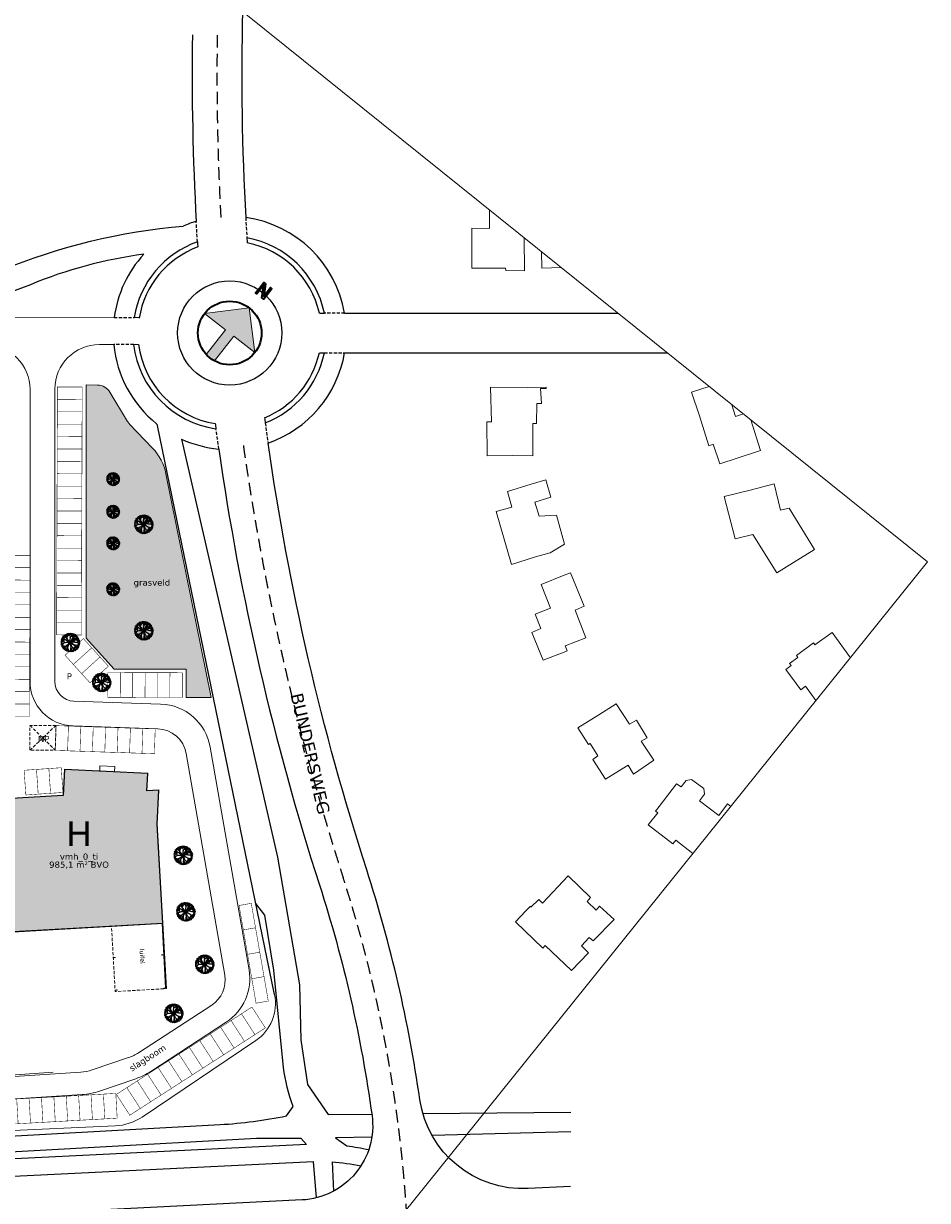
# Model space of a CAD drawing. Header units: millimetres. Extents: x -288508 to 246429, y 65483 to 604694.
# Tile 10 of 10: x 64246 to 246429, y 245317 to 482655. Entities that reach past the tile are written whole.
import ezdxf
from ezdxf.enums import TextEntityAlignment as Align

# ---------------------------------------------------------------- set-up
doc = ezdxf.new("R2010")
doc.units = ezdxf.units.MM
doc.header["$LTSCALE"] = 100
for name, pattern in [('BORDER2', [22.225, 6.35, -3.175, 6.35, -3.175, 0, -3.175]), ('DASHDOT', [25.4, 12.7, -6.35, 0, -6.35]), ('DASHED2', [9.525, 6.35, -3.175]), ('DASHEDX2', [38.1, 25.4, -12.7]), ('HIDDEN', [9.525, 6.35, -3.175])]:
    doc.linetypes.add(name, pattern=pattern)
doc.layers.get('Defpoints').update_dxf_attribs({"color": 6})
for name, color, linetype in [('AL21----_BUITENWANDEN', 3, 'Continuous'), ('AL28----_KONSTRUKTIE', 4, 'Continuous'), ('AR', 7, 'Continuous'), ('F-IL----_BRUTODEF', 4, 'Continuous'), ('F-IT----_BRUTO-M2', 7, 'Continuous'), ('F-IT----_BRUTO-NR', 7, 'Continuous'), ('F-IT----_BRUTO-OM', 7, 'Continuous'), ('F-IT----_OBJECTK-NR', 7, 'Continuous'), ('T--A90--_Groenvoorziening', 90, 'Continuous'), ('T--L90--_Groenvoorziening', 94, 'Continuous'), ('T--L9020_Opstallen', 3, 'Continuous'), ('T--L9041_PARKEERPLAATS', 8, 'DASHED2'), ('T--L9041_VERHARDING', 30, 'DASHDOT'), ('T--L9042_BEPLANTING', 84, 'Continuous'), ('T--L9066_TRANSP_VOORZ_Auto', 1, 'Continuous'), ('T--L9066_TRANSP_VOORZ_Fiets', 7, 'Continuous'), ('T--T90--_TERREIN', 7, 'BORDER2'), ('T--T9041_PARKEERPLAATS', 8, 'DASHED2'), ('X--A$5--_NOORDPIJL', 252, 'Continuous'), ('X--L$5--_NOORDPIJL', 4, 'Continuous')]:
    doc.layers.add(name, color=color, linetype=linetype)
doc.layers.add('T--A9020_Opstallen', color=254, linetype='Continuous', transparency=0.3)
doc.styles.add('kw1c_fm_rnr', font='verdana.ttf', dxfattribs={"height": 500})
doc.styles.get("Standard").update_dxf_attribs({"font": 'arial.ttf'})

# ---------------------------------------------------------------- blocks, each defined once
blk = doc.blocks.new('05--_NOORDPIJL_01')
at = {"layer": 'X--A$5--_NOORDPIJL', "linetype": 'Continuous', "lineweight": 5}
h = blk.add_hatch(color=256, dxfattribs=at)
edge = h.paths.add_edge_path()
edge.add_line((-6410, 4), (4, 6410))
edge.add_line((4, 6410), (6410, -4))
edge.add_line((6410, -4), (1068, -1))
edge.add_line((1068, -1), (1065, -6321))
edge.add_arc((0, 0), 6410, 260.37413, 279.56219, ccw=False)
edge.add_line((-1072, -6320), (-1068, 1))
edge.add_line((-1068, 1), (-6410, 4))
at = {"layer": 'X--L$5--_NOORDPIJL', "linetype": 'Continuous', "lineweight": 35}
blk.add_hatch(color=256, dxfattribs=at).paths.add_polyline_path([(-849, 10828), (-848, 12263), (-355, 12263), (871, 10088), (872, 12262), (1220, 12262), (1218, 9615), (769, 9615), (-529, 11896), (-530, 9616), (-849, 9616)])
blk.add_lwpolyline([(-849, 10828), (-848, 12263), (-355, 12263), (871, 10088), (872, 12262), (1220, 12262), (1218, 9615), (769, 9615), (-529, 11896), (-530, 9616), (-849, 9616), (-849, 10828)], dxfattribs=at)
blk.add_lwpolyline([(-849, 10828), (-848, 12263), (-355, 12263), (871, 10088), (872, 12262), (1220, 12262), (1218, 9615), (769, 9615), (-529, 11896), (-530, 9616), (-849, 9616), (-849, 10828)], close=True, dxfattribs=at)
at = {"layer": 'X--L$5--_NOORDPIJL', "lineweight": 0}
blk.add_lwpolyline([(-6410, 4), (4, 6410), (6410, -4), (1068, -1), (1065, -6321, -0.0839199), (-1072, -6320), (-1068, 1)], format="xyb", close=True, dxfattribs=at)
at = {"layer": 'X--L$5--_NOORDPIJL', "linetype": 'Continuous', "lineweight": 35}
blk.add_circle((0, 0), 6410, dxfattribs=at)
blk = doc.blocks.new('90_PARKEERPLAATS_2500X5000')
at = {"layer": 'T--L9041_PARKEERPLAATS', "linetype": 'DASHED2', "lineweight": 0, "const_width": 100}
blk.add_lwpolyline([(-1250, -2500), (1250, -2500), (1250, 2500), (-1250, 2500)], close=True, dxfattribs=at)
at = {"layer": 'T--T9041_PARKEERPLAATS', "linetype": 'Continuous', "lineweight": 0, "flags": 12}
blk.add_attdef('$90_VERHARDING_PP_NR', text='', height=500, dxfattribs=at).set_placement((0, 0), align=Align.MIDDLE_CENTER)
blk = doc.blocks.new('*U60')
at = {"layer": 'T--L9041_PARKEERPLAATS', "linetype": 'Continuous', "lineweight": 0}
blk.add_blockref('90_PARKEERPLAATS_2500X5000', (0, 0), dxfattribs=at)
blk = doc.blocks.new('*U61')
at = {"layer": 'T--L9041_PARKEERPLAATS', "color": 0, "linetype": 'ByBlock', "lineweight": -2, "transparency": 16777216}
for p in [(0, 0), (2500, 0), (5000, 0), (7500, 0), (10000, 0), (12500, 0), (15000, 0), (17500, 0), (20000, 0), (22500, 0), (25000, 0), (27500, 0), (30000, 0)]:
    blk.add_blockref('*U60', p, dxfattribs=at)
blk = doc.blocks.new('*U62')
at = {"layer": 'T--L9041_PARKEERPLAATS', "linetype": 'Continuous', "lineweight": 0}
blk.add_blockref('90_PARKEERPLAATS_2500X5000', (0, 0), dxfattribs=at)
blk = doc.blocks.new('*U63')
at = {"layer": 'T--L9041_PARKEERPLAATS', "color": 0, "linetype": 'ByBlock', "lineweight": -2, "transparency": 16777216}
for p in [(0, 0), (2500, 0), (5000, 0), (7500, 0), (10000, 0), (12500, 0), (15000, 0), (17500, 0), (20000, 0), (22500, 0), (25000, 0), (27500, 0), (30000, 0), (32500, 0), (35000, 0), (37500, 0), (40000, 0), (42500, 0), (45000, 0), (47500, 0)]:
    blk.add_blockref('*U62', p, dxfattribs=at)
blk = doc.blocks.new('*U64')
at = {"layer": 'T--L9041_PARKEERPLAATS', "linetype": 'Continuous', "lineweight": 0}
blk.add_blockref('90_PARKEERPLAATS_2500X5000', (0, 0), dxfattribs=at)
blk = doc.blocks.new('*U65')
at = {"layer": 'T--L9041_PARKEERPLAATS', "color": 0, "linetype": 'ByBlock', "lineweight": -2, "transparency": 16777216}
for p in [(0, 0), (2500, 0), (5000, 0), (7500, 0), (10000, 0), (12500, 0)]:
    blk.add_blockref('*U64', p, dxfattribs=at)
blk = doc.blocks.new('*U66')
at = {"layer": 'T--L9041_PARKEERPLAATS', "linetype": 'Continuous', "lineweight": 0}
blk.add_blockref('90_PARKEERPLAATS_2500X5000', (0, 0), dxfattribs=at)
blk = doc.blocks.new('*U67')
at = {"layer": 'T--L9041_PARKEERPLAATS', "color": 0, "linetype": 'ByBlock', "lineweight": -2, "transparency": 16777216}
for p in [(0, 0), (2500, 0), (5000, 0), (7500, 0), (10000, 0), (12500, 0), (15000, 0), (17500, 0)]:
    blk.add_blockref('*U66', p, dxfattribs=at)
blk = doc.blocks.new('*U68')
at = {"layer": 'T--L9041_PARKEERPLAATS', "linetype": 'Continuous', "lineweight": 0}
blk.add_blockref('90_PARKEERPLAATS_2500X5000', (0, 0), dxfattribs=at)
blk = doc.blocks.new('*U51')
at = {"layer": 'T--L9041_PARKEERPLAATS', "color": 0, "linetype": 'ByBlock', "lineweight": -2, "transparency": 16777216}
for p in [(0, 0), (2500, 0), (5000, 0)]:
    blk.add_blockref('*U68', p, dxfattribs=at)
blk = doc.blocks.new('boom13')
for p, q in [((-606, 955), (-1011, 1186)), ((-966, 249), (-645, 88)), ((-204, 179), (-722, 696)), ((-679, 738), (-388, 450)), ((-645, 88), (-379, 36)), ((-449, 798), (-606, 955)), ((-370, 711), (-449, 798)), ((-388, 450), (-261, 327)), ((-379, 36), (-204, 40)), ((-213, 484), (-370, 711)), ((-261, 327), (-187, 297)), ((-156, 367), (-213, 484)), ((-170, 127), (-204, 179)), ((-204, 40), (-170, 70)), ((-187, 297), (-156, 327)), ((-170, 70), (-170, 127)), ((-156, 327), (-156, 367)), ((50, 672), (6, 360)), ((6, 360), (32, 289)), ((32, 289), (121, 280)), ((137, 948), (50, 672)), ((121, 280), (299, 369)), ((228, 49), (201, 13)), ((201, 13), (201, -58)), ((388, 76), (228, 49)), ((299, 369), (659, 718)), ((950, 127), (388, 76)), ((201, -58), (255, -111)), ((255, -111), (362, -147)), ((362, -147), (935, -144))]:
    blk.add_line(p, q)
for points in [[(-1529, 325), (-1650, 308), (-1752, 124), (-1932, 149)], [(-1667, 148), (-1877, 180), (-1915, 167)], [(-1395, 307), (-1656, 145), (-1699, -108), (-1799, -185), (-1913, -224)], [(-1138, 366), (-1403, 320), (-1594, 382), (-1810, 346), (-1907, 371)], [(-1674, 471), (-1860, 508)], [(-1661, 307), (-1724, 449), (-1848, 487)], [(-1613, 398), (-1733, 556), (-1840, 584)], [(-1736, 459), (-1813, 667)], [(-1509, -64), (-1555, 179), (-1512, 448), (-1563, 568), (-1672, 752), (-1774, 780)], [(-1451, 712), (-1677, 725), (-1768, 772)], [(-1157, 647), (-1453, 701), (-1638, 830), (-1700, 903)], [(-1427, 965), (-1568, 891), (-1646, 887), (-1690, 896)], [(-1598, 808), (-1608, 902), (-1661, 962)], [(-1548, 1010), (-1643, 1011)], [(-679, 738), (-791, 848), (-980, 892), (-1347, 903), (-1637, 1026)], [(-1218, 1007), (-1423, 978), (-1532, 1026), (-1602, 1097)], [(-1330, 1129), (-1455, 1092), (-1557, 1142)], [(-1383, 1234), (-1502, 1265)], [(-722, 696), (-968, 847), (-1210, 999), (-1342, 1181), (-1459, 1300)], [(-972, 987), (-1092, 1170), (-1254, 1296), (-1400, 1311)], [(-1104, 1115), (-1320, 1126), (-1373, 1231), (-1358, 1377)], [(-969, 892), (-1014, 1192), (-1158, 1337), (-1303, 1415)], [(-1254, 1296), (-1229, 1464), (-1251, 1463)], [(-1095, 1504), (-1160, 1475), (-1194, 1518)], [(-966, 249), (-1136, 377), (-1160, 636), (-1100, 999), (-1069, 1336), (-1084, 1501), (-1026, 1635)], [(-1158, 1348), (-1114, 1592)], [(-838, 771), (-961, 988), (-951, 1244), (-993, 1420), (-1088, 1527), (-1114, 1604)], [(-874, 1546), (-1008, 1540), (-1062, 1627)], [(-702, 1481), (-858, 1537), (-925, 1692)], [(-169, 984), (-173, 989), (-374, 1274), (-593, 1370), (-859, 1546), (-920, 1704)], [(-879, -432), (-510, -289), (-226, -147), (-217, -67), (-297, 5), (-404, 31)], [(-814, 1737), (-669, 1392), (-536, 1248), (-447, 981), (-524, 1248), (-480, 1481), (-536, 1726), (-569, 1837)], [(-585, 1378), (-599, 1520), (-669, 1591), (-715, 1702), (-785, 1773)], [(-708, 1694), (-659, 1803)], [(-669, 1381), (-636, 1592), (-702, 1793)], [(-413, 759), (-447, 992), (-269, 1281), (-35, 1515), (-13, 1692), (-46, 1926)], [(-257, 1303), (-235, 1570), (-369, 1759), (-402, 1881)], [(-366, 1282), (-285, 1517), (-346, 1659), (-369, 1793), (-399, 1887)], [(-313, 1681), (-246, 1770), (-257, 1904)], [(-285, 1532), (-63, 1735), (-14, 1860), (-45, 1939)], [(-189, 1626), (-250, 1894)], [(-224, 1581), (-146, 1704), (-124, 1926)], [(-169, 984), (-101, 476), (-74, 236), (-3, 182), (130, 191), (264, 289), (685, 691)], [(0, 162), (-62, 137), (-62, 37), (0, 0), (100, -12), (125, 25), (112, 112), (75, 137), (37, 125), (0, 150)], [(-55, 1742), (181, 1756), (261, 1834), (270, 1904)], [(-35, 1515), (210, 1548), (477, 1492), (599, 1537), (788, 1637), (821, 1737)], [(-22, 1868), (112, 1906)], [(137, 948), (215, 1182), (313, 1542), (331, 1778), (411, 1903)], [(354, 1515), (343, 1637), (165, 1748), (199, 1926)], [(269, 1841), (364, 1903)], [(321, 1550), (472, 1698), (497, 1863)], [(343, 1648), (488, 1704), (532, 1826)], [(499, 1715), (710, 1781)], [(590, 1752), (544, 1831)], [(707, 1648), (598, 1744), (607, 1815)], [(659, 718), (855, 798), (1090, 685), (1371, 447), (1644, 247), (1792, 175), (1878, 56)], [(685, 691), (848, 929), (1012, 1163), (1200, 1286), (1325, 1397)], [(929, 1057), (924, 1363), (729, 1530), (715, 1656), (740, 1774)], [(766, 803), (988, 914), (1244, 892), (1422, 926), (1533, 1014), (1611, 1037)], [(800, 1490), (920, 1686)], [(848, 806), (945, 1056), (1095, 1189), (1176, 1392), (1248, 1462)], [(988, 1381), (922, 1526), (922, 1604), (933, 1648)], [(932, 1371), (1068, 1535), (1076, 1574)], [(945, 124), (950, 127), (1245, 314), (1352, 529), (1541, 785), (1701, 838)], [(988, 926), (1177, 1037), (1311, 1192), (1333, 1337)], [(1020, 1171), (1001, 1377), (1055, 1484), (1130, 1550)], [(1040, 1500), (1046, 1595)], [(1098, 677), (1297, 903), (1502, 996), (1597, 1011)], [(1119, 1196), (1316, 1218), (1395, 1296)], [(1214, 1211), (1341, 1351)], [(1252, 306), (1483, 213), (1628, 268), (1763, 283), (1859, 309)], [(1305, 896), (1432, 1083), (1519, 1137)], [(1311, 1192), (1478, 1159), (1478, 1181)], [(1360, 520), (1502, 527), (1577, 594), (1689, 634), (1764, 701)], [(1463, 973), (1549, 932), (1627, 947)], [(1472, 391), (1592, 570), (1710, 561), (1827, 474)], [(1499, 212), (1690, -20), (1812, -74), (1893, -48)], [(1521, -126), (1674, 12), (1792, 33), (1890, 12)], [(1542, 801), (1542, 935), (1631, 984)], [(1587, 113), (1858, 159)], [(1600, 578), (1633, 704), (1728, 766)], [(1681, 627), (1788, 573)], [(1718, 569), (1805, 655)], [(1797, 55), (1876, 106)], [(1800, 183), (1809, 254), (1864, 261)], [(-1701, -27), (-1930, -25)], [(-879, -432), (-967, -449), (-1264, -286), (-1509, -64), (-1688, -51), (-1919, -96)], [(-1566, -256), (-1692, -185), (-1916, -173)], [(-1662, -350), (-1754, -288), (-1887, -306)], [(-1789, -188), (-1814, -330), (-1879, -359)], [(-1505, -468), (-1710, -415), (-1864, -478)], [(-1817, -341), (-1861, -422)], [(-1287, -276), (-1555, -267), (-1737, -410), (-1857, -449)], [(-891, -407), (-1135, -370), (-1495, -471), (-1706, -577), (-1854, -573)], [(-1728, -663), (-1831, -613)], [(-1693, -853), (-1356, -691), (-1218, -551), (-956, -449), (-1218, -540), (-1454, -507), (-1695, -574), (-1805, -613)], [(-1477, -889), (-1610, -694), (-1718, -666), (-1783, -695)], [(-1344, -691), (-1557, -668), (-1754, -744)], [(-1602, -926), (-1703, -830)], [(-1179, -979), (-1466, -892), (-1599, -915), (-1651, -982)], [(-1443, -729), (-1491, -887), (-1643, -962)], [(-318, -1107), (-576, -1144), (-942, -1102), (-1280, -1088), (-1443, -1111), (-1580, -1060)], [(-1287, -1178), (-1533, -1146)], [(-1308, -945), (-1507, -1134)], [(-1445, -1122), (-1413, -1185), (-1455, -1222)], [(-922, -919), (-1165, -971), (-1255, -1096), (-1359, -1184), (-1424, -1259)], [(-841, -966), (-1139, -1026), (-1276, -1177), (-1346, -1326)], [(-1057, -1112), (-1057, -1328), (-1160, -1386), (-1306, -1378)], [(-1099, -1424), (-1218, -1439)], [(-1162, -1397), (-1187, -1517)], [(-892, -1157), (-1006, -1242), (-1031, -1339), (-1102, -1435), (-1127, -1532)], [(-1059, -1339), (-1017, -1461), (-1061, -1566)], [(-492, -352), (-495, -358), (-911, -922), (-881, -1160), (-895, -1478), (-999, -1611)], [(-702, -669), (-806, -786), (-841, -977), (-833, -1345), (-941, -1639)], [(-891, -407), (-492, -352), (-218, -204), (-135, -200), (-113, -230), (-130, -300), (-237, -923)], [(-887, -1491), (-812, -1602), (-859, -1694)], [(-726, -1590), (-819, -1605), (-876, -1661)], [(-587, -1142), (-626, -1440), (-745, -1631), (-816, -1696)], [(-702, -669), (-359, -405), (-163, -271), (-39, -236), (59, -236), (166, -271), (264, -360), (639, -692)], [(-637, -1438), (-639, -1665), (-681, -1758)], [(-316, -1584), (-467, -1712), (-490, -1821)], [(-386, -1649), (-414, -1837)], [(-237, -923), (-239, -1212), (-245, -1498), (-333, -1704), (-375, -1866)], [(319, -824), (184, -520), (95, -342), (15, -298), (-39, -325), (-83, -431), (-318, -1107)], [(-307, -1109), (-249, -1371), (-300, -1565), (-254, -1779), (-274, -1877)], [(-248, -1508), (-117, -1669), (-102, -1788), (-127, -1884)], [(-235, -1363), (-61, -1615), (194, -1645), (276, -1742), (321, -1853)], [(-87, -62), (-162, -87), (-125, -162), (-62, -150), (0, -125), (0, -62), (-37, -50), (-100, -75)], [(-63, -1626), (-84, -1837), (-69, -1874)], [(638, -689), (708, -890), (584, -1119), (332, -1387), (120, -1650), (40, -1795), (-83, -1874)], [(-81, -1793), (-33, -1875)], [(75, -100), (37, -150), (112, -200), (150, -162), (137, -87), (75, -100)], [(47, -1803), (118, -1815), (122, -1870)], [(113, -1651), (122, -1880)], [(271, -1486), (445, -1614), (430, -1731), (336, -1844)], [(278, -1731), (422, -1749), (454, -1813)], [(319, -824), (428, -1069), (547, -1423), (663, -1629), (666, -1778)], [(433, -1752), (515, -1792)], [(437, -1740), (518, -1831)], [(452, -1623), (576, -1662), (633, -1760)], [(544, -1434), (501, -1641), (572, -1792)], [(576, -1126), (792, -1336), (874, -1546), (884, -1641)], [(637, -691), (642, -693), (968, -818), (1204, -776), (1522, -774), (1661, -871)], [(750, -1647), (705, -1752)], [(717, -882), (962, -992), (1087, -1149), (1286, -1240), (1352, -1315)], [(963, -1385), (775, -1528), (752, -1636), (784, -1700)], [(784, -1343), (965, -1480), (1014, -1570)], [(853, -1505), (808, -1589), (819, -1668)], [(1006, -1508), (916, -1614)], [(935, -144), (1224, -133), (1510, -124), (1721, -202), (1884, -236)], [(963, -976), (1270, -987), (1446, -800), (1573, -792), (1689, -823)], [(966, -829), (1029, -1069), (1159, -1153), (1252, -1252), (1330, -1314)], [(1038, -1082), (966, -1374), (995, -1505), (1065, -1554)], [(986, -142), (1123, -269), (1479, -385), (1713, -415), (1834, -501)], [(1011, -1213), (1210, -1402)], [(1093, -1173), (1105, -1371), (1179, -1454)], [(1103, -1268), (1237, -1402)], [(1201, -787), (1292, -897), (1390, -917), (1490, -983), (1588, -1004)], [(1277, -995), (1434, -1138), (1473, -1149)], [(1403, -869), (1592, -998)], [(1479, -981), (1500, -1099)], [(1486, -393), (1626, -551), (1790, -585)], [(1535, -766), (1643, -686), (1736, -728)], [(1565, -784), (1666, -680), (1736, -692)], [(1674, -672), (1756, -630)], [(1697, -28), (1699, -264), (1772, -347), (1843, -360)], [(1780, -356), (1837, -454)], [(1821, -67), (1852, -203)]]:
    blk.add_lwpolyline(points)
blk = doc.blocks.new('*U41')
at = {"layer": 'T--L9041_PARKEERPLAATS', "linetype": 'Continuous', "lineweight": 0}
blk.add_blockref('90_PARKEERPLAATS_2500X5000', (0, 0), dxfattribs=at)
blk = doc.blocks.new('*U42')
at = {"layer": 'T--L9041_PARKEERPLAATS', "color": 0, "linetype": 'ByBlock', "lineweight": -2, "transparency": 16777216}
for p in [(0, 0), (2500, 0), (5000, 0)]:
    blk.add_blockref('*U41', p, dxfattribs=at)
blk = doc.blocks.new('*U17')
at = {"layer": 'T--L9041_PARKEERPLAATS', "linetype": 'Continuous', "lineweight": 0}
blk.add_blockref('90_PARKEERPLAATS_2500X5000', (0, 0), dxfattribs=at)
blk = doc.blocks.new('*U18')
at = {"layer": 'T--L9041_PARKEERPLAATS', "color": 0, "linetype": 'ByBlock', "lineweight": -2, "transparency": 16777216}
for p in [(0, 0), (2500, 0), (5000, 0), (7500, 0), (10000, 0), (12500, 0), (15000, 0), (17500, 0), (20000, 0), (22500, 0), (25000, 0), (27500, 0), (30000, 0), (32500, 0), (35000, 0), (37500, 0), (40000, 0), (42500, 0), (45000, 0), (47500, 0), (50000, 0), (52500, 0), (55000, 0), (57500, 0), (60000, 0), (62500, 0), (65000, 0), (67500, 0)]:
    blk.add_blockref('*U17', p, dxfattribs=at)
blk = doc.blocks.new('*U113')
at = {"layer": 'T--L9041_PARKEERPLAATS', "linetype": 'Continuous', "lineweight": 0}
blk.add_blockref('90_PARKEERPLAATS_2500X5000', (0, 0), dxfattribs=at)
blk = doc.blocks.new('*U114')
at = {"layer": 'T--L9041_PARKEERPLAATS', "color": 0, "linetype": 'ByBlock', "lineweight": -2, "transparency": 16777216}
for p in [(0, 0), (2500, 0), (5000, 0), (7500, 0), (10000, 0), (12500, 0), (15000, 0), (17500, 0), (20000, 0), (22500, 0), (25000, 0), (27500, 0), (30000, 0)]:
    blk.add_blockref('*U113', p, dxfattribs=at)
blk = doc.blocks.new('*U115')
at = {"layer": 'T--L9041_PARKEERPLAATS', "linetype": 'Continuous', "lineweight": 0}
blk.add_blockref('90_PARKEERPLAATS_2500X5000', (0, 0), dxfattribs=at)
blk = doc.blocks.new('*U116')
at = {"layer": 'T--A90--_Groenvoorziening', "color": 0, "linetype": 'ByBlock', "lineweight": -2, "transparency": 16777216}
for p in [(0, 15000), (0, 10000), (0, 5000), (0, 0)]:
    blk.add_blockref('*U115', p, dxfattribs=at)
blk = doc.blocks.new('kw1c-fm-bouwdeel')
at = {"layer": 'F-IT----_BRUTO-M2', "style": 'kw1c_fm_rnr', "flags": 12}
blk.add_attdef('KW1C-FM-VERDIEPING-BVO', text='', height=500, dxfattribs=at).set_placement((0, 0), align=Align.TOP_CENTER)
at = {"layer": 'F-IT----_BRUTO-NR', "style": 'kw1c_fm_rnr', "flags": 12}
blk.add_attdef('KW1C-FM-VERDIEPING-BDL', text='', height=500, dxfattribs=at).set_placement((0, 0), align=Align.BOTTOM_CENTER)
at = {"layer": 'F-IT----_BRUTO-OM', "lineweight": 30, "flags": 106}
blk.add_attdef('KW1C-FM-VERDIEPING-BYZ', text='', height=500, dxfattribs=at).set_placement((0, -600), align=Align.TOP_CENTER)

msp = doc.modelspace()

# ---------------------------------------------------------------- hatches: boundary and pattern name
at = {"layer": 'T--A90--_Groenvoorziening', "linetype": 'Continuous', "lineweight": 0}
h = msp.add_hatch(dxfattribs=at)
h.set_pattern_fill('GRASS', color=256, scale=1000)
h.set_pattern_definition([(90, (0, 0), (-707.1068, 707.1068), [187.5, -1226.7136]), (45, (0, 0), (-707.1068, 707.1068), [187.5, -812.5]), (135, (0, 0), (-707.1068, -707.1068), [187.5, -812.5])])
edge = h.paths.add_edge_path()
edge.add_line((96990.9, 346732.7), (102065.5, 346732.7))
edge.add_line((102065.5, 346732.7), (92951.2, 391847.5))
edge.add_arc((82659.2, 389768.3), 10500, 11.421379, 43.603366)
edge.add_line((90262.5, 397009.7), (85615.2, 401889.3))
edge.add_arc((87787.6, 403958.3), 3000, 211.054179, 223.603366, ccw=False)
edge.add_line((85217.6, 402410.7), (81664.9, 408310.8))
edge.add_arc((79094.8, 406763.3), 3000, 31.054179, 88.649671)
edge.add_line((79165.5, 409762.5), (76848.7, 409817.1))
edge.add_line((76848.7, 409817.1), (76848.7, 358739.3))
edge.add_line((76848.7, 358739.3), (82534.5, 352452.1))
edge.add_line((82534.5, 352452.1), (97042.6, 352452.1))
edge.add_line((97042.6, 352452.1), (96990.9, 346732.7))
at = {"layer": 'T--A9020_Opstallen', "linetype": 'Continuous', "lineweight": 0}
h = msp.add_hatch(color=256, dxfattribs=at)
h.dxf.hatch_style = 1
h.paths.add_polyline_path([(57025.6, 326177.1), (58542.9, 299339.9), (92309, 301249.1), (91177.7, 321258.7), (91513.7, 328127), (89092.9, 327990.2), (89267.4, 331471), (72467.5, 332292.9), (72210.3, 327035.6)])

# ---------------------------------------------------------------- linework, layer by layer
at = {"layer": 'AL21----_BUITENWANDEN', "lineweight": 0, "flags": 128}
for points in [[(92151.5, 301200.1), (92887.7, 288180.9)], [(93056.4, 288030.2), (92311.3, 301209.1)], [(92887.7, 288180.9), (92488.3, 288158.3)], [(92495.1, 288038.5), (92488.3, 288158.3)], [(92497.3, 287998.6), (92495.1, 288038.5)], [(92497.3, 287998.6), (93016.5, 288027.9)], [(93056.4, 288030.2), (93016.5, 288027.9)]]:
    msp.add_lwpolyline(points, dxfattribs=at)
at = {"layer": 'AL28----_KONSTRUKTIE', "lineweight": 0}
for p, q in [((82321.2, 294374.3), (82334.7, 294375)), ((82331.4, 294194.6), (82321.2, 294374.3)), ((82334.7, 294375), (82339.5, 294289.5)), ((82339.5, 294289.5), (82711.9, 294310.5)), ((82712.4, 294302), (82340, 294280.9)), ((82707.1, 294396.1), (82720.6, 294396.9)), ((82711.9, 294310.5), (82707.1, 294396.1)), ((82717.2, 294216.4), (82712.4, 294302)), ((82720.6, 294396.9), (82730.7, 294217.2)), ((92105.6, 294927.5), (92119, 294928.3)), ((92115.7, 294747.8), (92105.6, 294927.5)), ((92129.2, 294748.5), (92115.7, 294747.8)), ((92119, 294928.3), (92123.9, 294842.7)), ((92123.9, 294842.7), (92496.3, 294863.8)), ((92496.8, 294855.2), (92124.4, 294834.1)), ((92124.4, 294834.1), (92129.2, 294748.5)), ((82344.8, 294195.3), (82331.4, 294194.6)), ((82340, 294280.9), (82344.8, 294195.3)), ((82730.7, 294217.2), (82717.2, 294216.4)), ((82693.8, 287784.8), (82707.2, 287785.6)), ((82703.9, 287605.1), (82693.8, 287784.8)), ((82717.4, 287605.9), (82703.9, 287605.1)), ((82707.2, 287785.6), (82712.1, 287700)), ((82712.1, 287700), (83084.5, 287721.1)), ((83085, 287712.5), (82712.6, 287691.4)), ((82712.6, 287691.4), (82717.4, 287605.9)), ((83079.7, 287806.6), (83093.1, 287807.4)), ((83084.5, 287721.1), (83079.7, 287806.6)), ((83089.8, 287626.9), (83085, 287712.5)), ((83103.3, 287627.7), (83089.8, 287626.9)), ((83093.1, 287807.4), (83103.3, 287627.7))]:
    msp.add_line(p, q, dxfattribs=at)
at = {"layer": 'Defpoints', "lineweight": 0}
msp.add_lwpolyline([(-288507.7, 296091.9), (-40352.7, 604693.8), (246428.8, 374085.1), (-1726.2, 65483.3)], close=True, dxfattribs=at)
at = {"layer": 'F-IL----_BRUTODEF'}
msp.add_lwpolyline([(57027.8, 326137.1), (58545.2, 299300), (92311.3, 301209.1), (91179.9, 321218.7), (91516, 328087.1), (89099.4, 327950.5), (89269.7, 331431.1), (72469.8, 332253), (72212.6, 326995.7)], close=True, dxfattribs=at)
at = {"layer": 'T--A90--_Groenvoorziening', "linetype": 'Continuous', "lineweight": 0}
for p, q in [((88137.7, 262136.2), (111051.6, 277569.6)), ((11481.7, 257163.9), (82741.8, 260355.6))]:
    msp.add_line(p, q, dxfattribs=at)
at = {"layer": 'T--A90--_Groenvoorziening', "linetype": 'Continuous', "lineweight": 0, "flags": 128}
for points in [[(79604, 331964.1), (79646.1, 332963.2), (82623.4, 332837.7), (82581.3, 331838.6)], [(70231.6, 271205.2), (61677.7, 270591.4)]]:
    msp.add_lwpolyline(points, dxfattribs=at)
at = {"layer": 'T--A90--_Groenvoorziening', "linetype": 'Continuous', "lineweight": 0}
for centre, radius, start, end in [((106023.8, 285034.3), 9000, 303.961865, 11.605558), ((82272, 270845), 10500, 272.564532, 303.961865)]:
    msp.add_arc(centre, radius, start, end, dxfattribs=at)
at = {"layer": 'T--L9020_Opstallen', "lineweight": 18}
for points in [[(154576.8, 441367.5), (158179.6, 441340.1), (158160.8, 445063.8)], [(165160.9, 439434.8), (165217.1, 432811.4), (161448.7, 432820.9), (161394.8, 433317.3), (154611.7, 433334.3), (154576.8, 441367.5)], [(168646.6, 436631.8), (168674.4, 433354.2), (172615.2, 433440.6)], [(165764.6, 409262.1), (158393.3, 409298.9), (158559.7, 402368.3), (157640.6, 402352.3), (157715.3, 395495.4), (162733.8, 395538)], [(165764.6, 409262.1), (169606.7, 409344.3), (169550.9, 409087.1), (168466.3, 409053.1), (168624.1, 406056.3), (167705, 406040.3)], [(202416.8, 409476.4), (198850.6, 408333.4), (200456.3, 403568.3)], [(167639.7, 402014.7), (167705, 406040.3)], [(208082, 395019.7), (204604.9, 393888.7), (203254.5, 397844.3), (202371.3, 397497.3), (200456.3, 403568.3)], [(209331.2, 403916.3), (207753.9, 403439.6), (207031.6, 405765.5)], [(167639.7, 402014.7), (166886.1, 402016.5), (166924.8, 395490.7), (162733.8, 395538)], [(208082, 395019.7), (212773.3, 396533.6), (210823.1, 402716.6)], [(166542.8, 389756.3), (161759.8, 388316.1), (162689.2, 385152), (159525.1, 384222.4), (162605.1, 373589.6), (167462, 375121.5)], [(168162.6, 383318.3), (167269.1, 386151.5), (170506.9, 387172.8), (169541.4, 390667.9), (166542.8, 389756.3)], [(219408, 373980.1), (223642.5, 376616.5), (218553.1, 384938.2), (216842.4, 384501.3), (215513.8, 389798.8), (210712.7, 388524)], [(219408, 373980.1), (216038.6, 371856.2), (211260.3, 379625.6), (207673.5, 378733.8), (205489, 387287.2), (210712.7, 388524)], [(170386.8, 375941.4), (173295.7, 377680.4), (171655.9, 383530.1), (168162.6, 383318.3)], [(167462, 375121.5), (170386.8, 375941.4)], [(173224.7, 371393.8), (168569.3, 369548.9), (170432.2, 364728), (167377.8, 363559.2), (168528.6, 360670.2), (166688.4, 359884.4), (168972.1, 354272), (173553.7, 356025.2)], [(173224.7, 371393.8), (174512.7, 371868.5), (177253.1, 365133.6), (175412.9, 364347.8), (177604.9, 358809.2), (173427.9, 357183.7), (173793, 356134.9)], [(230898.2, 354771.5), (227221.8, 359842.7), (223722.9, 357369.8)], [(173793, 356134.9), (173553.7, 356025.2)], [(223722.9, 357369.8), (223429.7, 357756.6), (220022.5, 355210), (220315.7, 354823.2), (218603.1, 353632.7), (218988, 353172.1), (217901.5, 352384.5), (220942.7, 348277.5), (221863.7, 349047.3), (223964.7, 346149.2)], [(180213, 343269.5), (183656, 345485.1), (186366.1, 341342.2)], [(180213, 343269.5), (175978.2, 340633), (178102.2, 337263.7), (178415.3, 337465.1), (180026.6, 334961.1), (179013.8, 334265.1), (181540.6, 330269.7), (185775.2, 332906.2)], [(186366.1, 341342.2), (187783.7, 342165.9), (189925.6, 338631.1), (188747.3, 337917.1), (191256.1, 334087.3)], [(186088.2, 333107.6), (185775.2, 332906.2)], [(191256.1, 334087.3), (187204.9, 331303.3), (186088.2, 333107.6)], [(196775.8, 328742.5), (197808.4, 330026.7), (198875.1, 330226.2), (201333.8, 328400.2), (201459.6, 327241.7), (200518.6, 325883.8)], [(196775.8, 328742.5), (195876.5, 329314.6), (192353.9, 324746.2)], [(206791.1, 324792.2), (206105.6, 325318.3), (204353.1, 322951.4), (200518.6, 325883.8)], [(192353.9, 324746.2), (191616.4, 323828.9), (192074.9, 323460.1), (190157.2, 321075.2), (195092.5, 317257.7), (195682.7, 317991.5), (199167.6, 315311.8)], [(174678.9, 291683.8), (178143.7, 295241.3), (176731.9, 296678.6), (178225, 298347.7), (179050.6, 297683.9), (183271.1, 301993.1), (180299.9, 304684.4), (179636, 303858.9), (177857.2, 305591.3), (178521.2, 306416.9), (174028.4, 310784.8), (168849, 305283), (168097.4, 306038.6), (166512.4, 304443.3), (166402.7, 304682.6), (165499.5, 303747.3)], [(174678.9, 291683.8), (169360.6, 296715.5), (168918, 296165.2), (163398.3, 301509.9), (165499.5, 303747.3)]]:
    msp.add_lwpolyline(points, dxfattribs=at)
at = {"layer": 'T--L9020_Opstallen', "linetype": 'Continuous', "lineweight": 0, "flags": 128}
msp.add_lwpolyline([(57025.6, 326177.1), (58542.9, 299339.9), (92309, 301249.1), (91177.7, 321258.7), (91513.7, 328127), (89092.9, 327990.2), (89267.4, 331471), (72467.5, 332292.9), (72210.3, 327035.6)], close=True, dxfattribs=at)
at = {"layer": 'T--L9020_Opstallen', "color": 1, "linetype": 'HIDDEN', "lineweight": 0, "flags": 128}
msp.add_lwpolyline([(92497.3, 287998.6), (82713, 287445.3), (81967.8, 300624.3)], dxfattribs=at)
at = {"layer": 'T--L9041_PARKEERPLAATS', "linetype": 'DASHED2', "lineweight": 0}
for p, q in [((70793.8, 341117.8), (65544.7, 336120.6)), ((65544.7, 341117.8), (70628.7, 336120.6))]:
    msp.add_line(p, q, dxfattribs=at)
at = {"layer": 'T--L9041_PARKEERPLAATS', "linetype": 'DASHED2', "lineweight": 0, "flags": 128}
msp.add_lwpolyline([(70793.8, 341117.8), (65544.7, 341117.8), (65544.7, 336120.6), (70628.7, 336120.6)], close=True, dxfattribs=at)
at = {"layer": 'T--L9041_VERHARDING', "linetype": 'Continuous', "lineweight": 0, "flags": 128}
for points in [[(58165.1, 270058.7), (75766.9, 271173.3, 0.06654959), (78106.4, 271638.1), (85420.3, 274135.5, 0.06229124), (87428.3, 275114.1), (102165.5, 284725, 0.29984806), (104799, 290779.7), (97018.6, 335472.4, 0.35525801), (91305.6, 340440.1), (74249.1, 341003.7, -0.40457196), (65546.3, 349998.8), (65546.3, 408880.4, 0.41476057), (56529.5, 417880.4), (-86771.5, 417612.8), (-89892.6, 414618.5), (-89411, 406750), (-94319.5, 406407.7), (-95289.7, 424930.9), (-92192, 424959.9), (-92184.5, 423303.5), (-77564.2, 423126.2), (82508.5, 423378.6)], [(58449.5, 265567.7), (76051.3, 266682.3, 0.06654959), (79560.5, 267379.5), (86874.4, 269876.9, 0.06229124), (89886.5, 271344.8), (105079.4, 281252.9, 0.29984806), (109688.1, 291848.8), (101874.7, 336730.5, 0.35525801), (91877.1, 345423.9), (74414.2, 346000.9, -0.40457196), (70546.3, 349998.8), (70546.3, 408918.9)]]:
    msp.add_lwpolyline(points, format="xyb", dxfattribs=at)
msp.add_lwpolyline([(86553, 423385), (87567.1, 423386.6)], dxfattribs=at)
at = {"layer": 'T--L9041_VERHARDING', "linetype": 'Continuous', "lineweight": 0}
msp.add_lwpolyline([(82415, 417923.4), (79532.1, 417918.8, 0.41375141), (70546.3, 408918.9)], format="xyb", dxfattribs=at)
msp.add_lwpolyline([(87445.4, 417931.3), (86438.1, 417929.7)], dxfattribs=at)
at = {"layer": 'T--L9042_BEPLANTING', "lineweight": 18}
msp.add_lwpolyline([(96990.9, 346732.7), (102065.5, 346732.7), (92951.2, 391847.5, 0.14135068), (90262.5, 397009.7), (85615.2, 401889.3, -0.05481095), (85217.6, 402410.7), (81664.9, 408310.8, 0.25673539), (79165.5, 409762.5), (76848.7, 409817.1), (76848.7, 358739.3), (82534.5, 352452.1), (97042.6, 352452.1)], format="xyb", close=True, dxfattribs=at)
at = {"layer": 'T--L9066_TRANSP_VOORZ_Auto', "linetype": 'HIDDEN'}
for p, q in [((99291.1, 438632.6), (99045.8, 442759.4)), ((109018.5, 443529.2), (109260, 439441.2)), ((82508.5, 423378.6), (86551.9, 423378.6)), ((128956.5, 424250.8), (124884.8, 424250.8)), ((86438.1, 417929.7), (82415, 417923.4)), ((124884.8, 416250.8), (128956.5, 416250.8)), ((112959.8, 402113), (113525.5, 398057.1)), ((103595.7, 396854.3), (103026.2, 400949))]:
    msp.add_line(p, q, dxfattribs=at)
at = {"layer": 'T--L9066_TRANSP_VOORZ_Auto'}
for p, q in [((123861.8, 424250.8), (124884.8, 424250.8)), ((128956.5, 424250.8), (184043.6, 424250.8)), ((123861.8, 416250.8), (124884.8, 416250.8)), ((128956.5, 416250.8), (193992.2, 416250.8))]:
    msp.add_line(p, q, dxfattribs=at)
for points in [[(108381.6, 485092.6, 0.01988247), (109018.5, 443529.2, 0.01988247)], [(98286.9, 480408.6, 0.01767218), (99045.8, 442759.4, 0.01767218)], [(-130335.7, 433038.8), (-95749.1, 432416.2), (56390.8, 431481.8), (59752.4, 432878, -0.07766612), (96421.2, 441798.3, -0.00110639)], [(109260, 439441.2, 0.00049332), (109325.9, 438411.5)], [(99291.1, 438632.6, 0.00048867), (99358, 437593.1)], [(88477.5, 436131.6, 0.06533022), (65632.2, 429986.6, -0.09861597), (44570.3, 425790.8), (-89457, 425900.4), (-132227.5, 424261), (-132779.5, 408210.8), (-142523.6, 391397.2), (-141093.5, 346659.3), (-141643.6, 315220.2), (-137503.1, 236107)], [(102887.7, 401981.3, 0.00048867), (103026.2, 400949, 0.00048867)], [(112822.3, 403135.6, 0.00049332), (112959.8, 402113, 0.00049332)], [(112822.3, 403135.6, 0.00049332), (112959.8, 402113, 0.00049332)], [(103595.7, 396854.3, 0.04239797), (123883.5, 308955.1, -0.04385704), (134478.5, 262432.9, -0.43962539), (120371.6, 245414.2)], [(174495.2, 248138.3), (165960.3, 247708.7, -0.38729935), (144119.1, 265688.5, 0.04215854), (133402, 312020.8, -0.04229476), (113525.5, 398057.1, 0.04229476)], [(121247.3, 256621.5), (22780.1, 251761.4, 0.13281149), (-12390.4, 240363.5, -0.13256443), (-18338.1, 238432.8), (-20381.3, 238330, 0.01362434), (-160602.1, 227436)], [(129408.8, 256325.1, -0.023445), (133821.4, 255573.2, -0.023445)], [(120371.6, 245414.2), (715.5, 239391.8, -0.80678345), (257.5, 241090.4, -0.10718508), (27812.7, 248505.5), (122631, 253185.5), (123244.3, 245840.3)], [(126417.6, 253089.9, -0.03332795), (132261, 252324.1, -0.03332795)]]:
    msp.add_lwpolyline(points, format="xyb", dxfattribs=at)
at = {"layer": 'T--L9066_TRANSP_VOORZ_Auto', "color": 8, "linetype": 'DASHEDX2'}
for points in [[(103286.3, 480332.7, 0.01767218), (104038.1, 443036.7, 0.01767218)], [(108545.3, 397562.4, 0.04239797), (128642.7, 310487.9, -0.10095233), (140859.7, 200233.7)]]:
    msp.add_lwpolyline(points, format="xyb", dxfattribs=at)
at = {"layer": 'T--L9066_TRANSP_VOORZ_Auto'}
msp.add_lwpolyline([(121247.3, 256621.5), (121247.3, 256621.5)], close=True, dxfattribs=at)
msp.add_lwpolyline([(126417.6, 253089.9), (126715, 247180.6)], dxfattribs=at)
msp.add_circle((105799.4, 420250.8), 10500, dxfattribs=at)
for start, end in [(110.376348, 170.667582), (12.48689, 79.011068), (187.20241, 260.94443), (292.309709, 347.51311)]:
    msp.add_arc((105799.4, 420250.8), 18500, start, end, dxfattribs=at)
at = {"layer": 'T--L9066_TRANSP_VOORZ_Fiets'}
msp.add_line((114839.8, 286844.9), (91272.3, 401600.5), dxfattribs=at)
for points in [[(96087.2, 398851.6), (115414.9, 314576.5), (119831, 288801.4), (120122.2, 277705.9), (121449.5, 268729), (125652.7, 262670.6), (134435.3, 262746.7)], [(144734.8, 262835.9), (174558.3, 263094.2)], [(174541.7, 259149.9), (146578.9, 258427.1)], [(134443, 258113.4), (127139.6, 257924.6), (129408.8, 256325.1)]]:
    msp.add_lwpolyline(points, dxfattribs=at)
for points in [[(-31577.5, 241821.6, 0.12542472), (-10437, 248866.5, -0.12573624), (9124.8, 255371.9), (103852, 260621, 0.03764939), (117238.4, 262379.5), (118586.4, 264249.1, -0.05480548), (116611.5, 272159), (114696.3, 291787), (112906.1, 302880.6), (111064.1, 305229.8)], [(-31350.5, 238679.8, 0.12542472), (-8734, 246216.5, -0.12557793), (9324, 252228.1), (111211.3, 257874), (120122.8, 257874), (121247.3, 256621.5)]]:
    msp.add_lwpolyline(points, format="xyb", dxfattribs=at)
for centre, radius, start, end in [((105799.4, 420250.8), 23500, 106.701587, 113.520396), ((105799.4, 420250.8), 23500, 9.80019, 82.126696), ((105799.4, 420250.8), 19500, 11.837004, 79.777857), ((105799.4, 420250.8), 19500, 109.497033, 170.750751), ((105799.4, 420250.8), 23500, 137.485376, 172.351231), ((105799.4, 420250.8), 23500, 185.683717, 231.158061), ((105799.4, 420250.8), 19500, 186.835947, 261.823744), ((105799.4, 420250.8), 19500, 291.542921, 348.162996), ((105799.4, 420250.8), 23500, 289.194082, 350.19981), ((90684.5, 401479.8), 600, 11.605558, 51.158061), ((105799.4, 420250.8), 23500, 245.588595, 264.61919)]:
    msp.add_arc(centre, radius, start, end, dxfattribs=at)

# ---------------------------------------------------------------- block references
at = {"layer": 'AR', "lineweight": 0, "rotation": 322.1578359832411}
msp.add_blockref('05--_NOORDPIJL_01', (105799.4, 420250.8), dxfattribs=at)
at = {"layer": 'F-IT----_BRUTO-M2'}
ref = msp.add_blockref('kw1c-fm-bouwdeel', (75428.3, 313659.4), dxfattribs=dict(at, xscale=2.5, yscale=2.5, zscale=2.5))
ref.add_attrib('KW1C-FM-VERDIEPINGNUMMER', 'vmh_0_ti', dxfattribs={"layer": 'F-IT----_BRUTO-NR', "height": 1250, "style": 'kw1c_fm_rnr'}).set_placement((75428.3, 313659.4), align=Align.BOTTOM_CENTER)
ref.add_attrib('KW1C-FM-VERDIEPING-BVO', '985,1 m² BVO', dxfattribs={"height": 1250, "style": 'kw1c_fm_rnr'}).set_placement((75428.3, 313659.4), align=Align.TOP_CENTER)
at = {"layer": 'T--A90--_Groenvoorziening', "linetype": 'Continuous', "lineweight": 0, "rotation": 9.875543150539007}
msp.add_blockref('*U116', (111914.3, 287779.3), dxfattribs=at)
at = {"layer": 'T--L90--_Groenvoorziening', "linetype": 'Continuous', "xscale": 0.7000000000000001, "yscale": 0.7000000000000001, "zscale": 0.7000000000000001, "rotation": 285.2119295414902}
for p in [(82284.6, 390760.4), (82284.6, 384182.6), (82284.6, 377814.2), (82284.6, 368545.5)]:
    msp.add_blockref('boom13', p, dxfattribs=at)
at = {"layer": 'T--L90--_Groenvoorziening', "linetype": 'Continuous', "rotation": 285.2119295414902}
for p in [(88470.9, 381637.7), (88470.9, 360179.1), (73662.9, 357805.6), (79978.5, 349759), (96410.6, 314890.1), (96938.9, 303507.1), (100742.3, 292907.5), (94507.2, 283028.2)]:
    msp.add_blockref('boom13', p, dxfattribs=at)
at = {"layer": 'T--L9041_PARKEERPLAATS', "linetype": 'DASHED2', "lineweight": 0}
for name, p, rotation in [('*U63', (73560.5, 408109.6), 269.824095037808), ('*U61', (63042.5, 374174.8), 269.824095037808), ('*U51', (75295.9, 356018), 312.1242424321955), ('*U65', (82491.7, 349274.9), 359.824095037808), ('*U67', (71960.5, 338527.9), 358.1075016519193), ('*U42', (65778.7, 329661.3), 3.93570604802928), ('*U114', (85361.5, 265286.4), 32.79811472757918), ('*U18', (14337.9, 260566.9), 3.202234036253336)]:
    msp.add_blockref(name, p, dxfattribs=dict(at, rotation=rotation))

# ---------------------------------------------------------------- texts
at = {"layer": 'F-IT----_OBJECTK-NR', "insert": (75428.3, 319280.4), "char_height": 5000, "attachment_point": 5}
msp.add_mtext_dynamic_manual_height_columns('H', width=10096.834, gutter_width=1166.7, heights=[0], dxfattribs=at)
at = {"layer": 'T--T90--_TERREIN', "lineweight": 0, "char_height": 1250, "attachment_point": 7, "line_spacing_factor": 1.2}
for s, insert in [('{\\fVerdana|b0|i0|c12|p0;grasveld}', (86430.5, 368943.8)), ('{\\fVerdana|b0|i0|c0|p34;P}', (72952, 350390.4)), ('{\\fVerdana|b0|i0|c0|p34;NP}', (67154.6, 337762))]:
    msp.add_mtext(s, dxfattribs=dict(at, insert=insert))
at = {"layer": 'T--T90--_TERREIN', "lineweight": 0, "attachment_point": 7, "line_spacing_factor": 1.2}
for s, insert, char_height, rotation in [('{\\fVerdana|b0|i0|c12|p0;BUNDERSWEG}', (117978.3, 347305.5), 2500, 283), ('{\\fVerdana|b0|i0|c0|p34;luifel}', (87610.5, 296031.6), 900, 273.236089), ('{\\fVerdana|b0|i0|c0|p34;slagboom}', (86257.8, 270978.1), 1250, 32.798115)]:
    msp.add_mtext(s, dxfattribs=dict(at, insert=insert, char_height=char_height, rotation=rotation))

doc.saveas('drawing.dxf')
